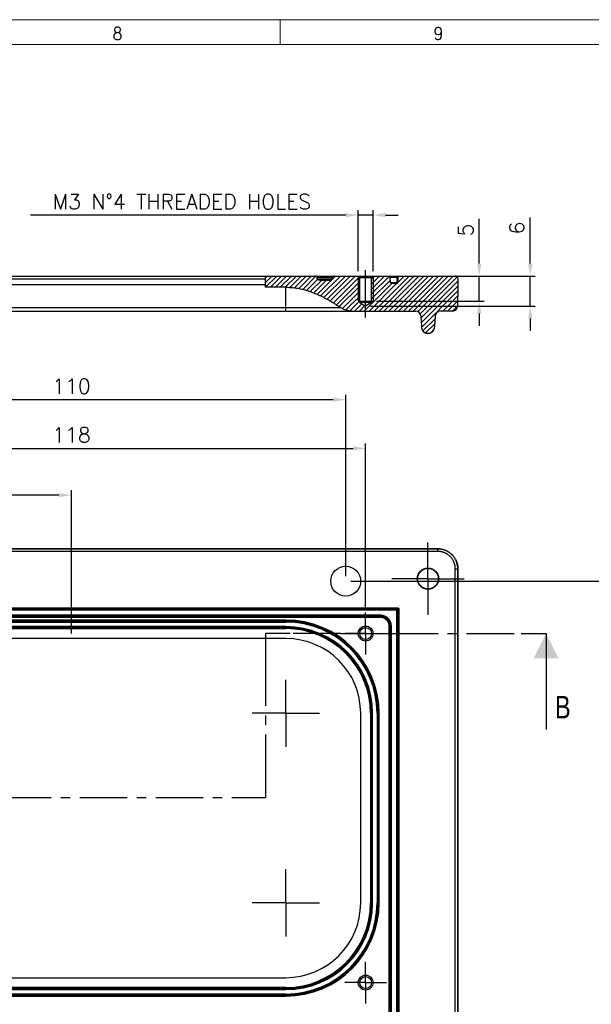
# Model space of a CAD drawing. Extents: x 0 to 840, y 0 to 594.
# Tile 36 of 84: x 510 to 624, y 392 to 589. Entities that reach past the tile are written whole.
import ezdxf
from ezdxf.enums import TextEntityAlignment as Align

# ---------------------------------------------------------------- set-up
doc = ezdxf.new("R2010")
doc.units = 0
doc.header["$LTSCALE"] = 25.4
doc.header["$MEASUREMENT"] = 0
doc.linetypes.add('CENTER', pattern=[0.6, 0.375, -0.075, 0.075, -0.075])
doc.layers.get('0').update_dxf_attribs({"linetype": 'CONTINUOUS'})
doc.layers.get('Defpoints').update_dxf_attribs({"linetype": 'CONTINUOUS'})
for name, color, linetype in [('010', 7, 'CONTINUOUS'), ('30', 1, 'CONTINUOUS'), ('DEFAULT_1', 7, 'CENTER'), ('P-AX', 7, 'CONTINUOUS'), ('P-CRV', 7, 'CONTINUOUS')]:
    doc.layers.add(name, color=color, linetype=linetype)
doc.styles.add('GAL', font='simplex', dxfattribs={"width": 0.9})
doc.styles.add('ROMANS', font='romans')
doc.dimstyles.new('QUOTE 0.01', dxfattribs={"dimscale": 0, "dimtxt": 3, "dimasz": 2.5, "dimexe": 1, "dimexo": 1, "dimgap": 1.2, "dimtad": 1, "dimdsep": 46, "dimtxsty": 'ROMANS', "dimcen": 3, "dimclrd": 1, "dimclre": 1, "dimclrt": 7, "dimadec": 1, "dimazin": 2, "dimtfac": 0.6, "dimtmove": 0, "dimatfit": 3, "dimfxl": 0, "dimtolj": 1, "dimarcsym": 0})

# ---------------------------------------------------------------- blocks, each defined once
blk = doc.blocks.new('*D5')
at = {"color": 1, "linetype": 'Continuous', "lineweight": -2}
for p, q in [((575.11, 549.81), (511.92, 549.81)), ((577.61, 538.58), (577.61, 550.81)), ((580.61, 549.81), (577.61, 549.81)), ((580.61, 538.58), (580.61, 550.81)), ((583.11, 549.81), (585.61, 549.81))]:
    blk.add_line(p, q, dxfattribs=at)
at = {"color": 1, "linetype": 'Continuous', "lineweight": 0}
for points in [[(575.11, 550.23), (575.11, 549.4), (577.61, 549.81)], [(583.11, 550.23), (583.11, 549.4), (580.61, 549.81)]]:
    blk.add_solid(points, dxfattribs=at)
at = {"layer": 'Defpoints', "color": 0, "linetype": 'Continuous', "lineweight": 0}
for p in [(580.61, 549.81), (577.61, 537.58), (580.61, 537.58)]:
    blk.add_point(p, dxfattribs=at)
at = {"color": 7, "linetype": 'Continuous', "insert": (542.27, 552.51), "char_height": 3, "attachment_point": 5, "style": 'ROMANS'}
blk.add_mtext('\\A1;M3 N°4 THREADED HOLES', dxfattribs=at)
blk = doc.blocks.new('*D8')
at = {"color": 1, "linetype": 'Continuous', "lineweight": -2}
for p, q in [((461.11, 471.11), (461.11, 504.04)), ((579.11, 471.11), (579.11, 504.04)), ((463.61, 503.04), (576.61, 503.04))]:
    blk.add_line(p, q, dxfattribs=at)
at = {"color": 1, "linetype": 'Continuous', "lineweight": 0}
for points in [[(463.61, 503.45), (463.61, 502.62), (461.11, 503.04)], [(576.61, 503.45), (576.61, 502.62), (579.11, 503.04)]]:
    blk.add_solid(points, dxfattribs=at)
at = {"layer": 'Defpoints', "color": 0, "linetype": 'Continuous', "lineweight": 0}
for p in [(579.11, 503.04), (461.11, 470.11), (579.11, 470.11)]:
    blk.add_point(p, dxfattribs=at)
at = {"color": 7, "linetype": 'Continuous', "lineweight": 0, "insert": (520.11, 505.74), "char_height": 3, "attachment_point": 5, "style": 'ROMANS'}
blk.add_mtext('\\A1;118', dxfattribs=at)
blk = doc.blocks.new('*D9')
at = {"color": 1, "linetype": 'Continuous', "lineweight": -2}
for p, q in [((461.11, 470.07), (461.11, 494.65)), ((517.61, 493.65), (463.61, 493.65)), ((520.11, 465.91), (520.11, 494.65))]:
    blk.add_line(p, q, dxfattribs=at)
at = {"color": 1, "linetype": 'Continuous', "lineweight": 0}
for points in [[(463.61, 494.07), (463.61, 493.23), (461.11, 493.65)], [(517.61, 494.07), (517.61, 493.23), (520.11, 493.65)]]:
    blk.add_solid(points, dxfattribs=at)
at = {"layer": 'Defpoints', "color": 0, "linetype": 'Continuous', "lineweight": 0}
for p in [(461.11, 493.65), (461.11, 469.07), (520.11, 464.91)]:
    blk.add_point(p, dxfattribs=at)
at = {"color": 7, "linetype": 'Continuous', "lineweight": 0, "insert": (490.61, 496.35), "char_height": 3, "attachment_point": 5, "style": 'ROMANS'}
blk.add_mtext('\\A1;59', dxfattribs=at)
blk = doc.blocks.new('*D26')
at = {"color": 1, "linetype": 'Continuous', "lineweight": -2}
for p, q in [((576.11, 476.41), (638.94, 476.41)), ((637.94, 385.41), (637.94, 473.91)), ((593.61, 382.91), (638.94, 382.91))]:
    blk.add_line(p, q, dxfattribs=at)
at = {"color": 1, "linetype": 'Continuous', "lineweight": 0}
for points in [[(637.52, 473.91), (638.36, 473.91), (637.94, 476.41)], [(637.52, 385.41), (638.36, 385.41), (637.94, 382.91)]]:
    blk.add_solid(points, dxfattribs=at)
at = {"layer": 'Defpoints', "color": 0, "linetype": 'Continuous', "lineweight": 0}
for p in [(575.11, 476.41), (637.94, 476.41), (592.61, 382.91)]:
    blk.add_point(p, dxfattribs=at)
at = {"color": 7, "linetype": 'Continuous', "lineweight": 0, "insert": (635.24, 429.66), "char_height": 3, "attachment_point": 5, "rotation": 90, "style": 'ROMANS'}
blk.add_mtext('\\A1;93.5', dxfattribs=at)
blk = doc.blocks.new('*D27')
at = {"color": 1, "linetype": 'Continuous', "lineweight": -2}
for p, q in [((465.11, 477.41), (465.11, 513.8)), ((575.11, 477.41), (575.11, 513.8)), ((572.61, 512.8), (467.61, 512.8))]:
    blk.add_line(p, q, dxfattribs=at)
at = {"color": 1, "linetype": 'Continuous', "lineweight": 0}
for points in [[(467.61, 513.21), (467.61, 512.38), (465.11, 512.8)], [(572.61, 513.21), (572.61, 512.38), (575.11, 512.8)]]:
    blk.add_solid(points, dxfattribs=at)
at = {"layer": 'Defpoints', "color": 0, "linetype": 'Continuous', "lineweight": 0}
for p in [(465.11, 512.8), (465.11, 476.41), (575.11, 476.41)]:
    blk.add_point(p, dxfattribs=at)
at = {"color": 7, "linetype": 'Continuous', "lineweight": 0, "insert": (520.11, 515.5), "char_height": 3, "attachment_point": 5, "style": 'ROMANS'}
blk.add_mtext('\\A1;110', dxfattribs=at)
blk = doc.blocks.new('*D30')
at = {"color": 1, "linetype": 'Continuous', "lineweight": -2}
for p, q in [((601.89, 540.08), (601.89, 549.04)), ((581.61, 537.58), (602.89, 537.58)), ((601.89, 532.58), (601.89, 537.58)), ((581.31, 532.58), (602.89, 532.58)), ((601.89, 530.08), (601.89, 527.58))]:
    blk.add_line(p, q, dxfattribs=at)
at = {"color": 1, "linetype": 'Continuous', "lineweight": 0}
for points in [[(601.47, 540.08), (602.3, 540.08), (601.89, 537.58)], [(601.47, 530.08), (602.3, 530.08), (601.89, 532.58)]]:
    blk.add_solid(points, dxfattribs=at)
at = {"layer": 'Defpoints', "color": 0, "linetype": 'Continuous', "lineweight": 0}
for p in [(580.61, 537.58), (580.31, 532.58), (601.89, 532.58)]:
    blk.add_point(p, dxfattribs=at)
at = {"color": 7, "linetype": 'Continuous', "insert": (599.19, 546.84), "char_height": 3, "attachment_point": 5, "rotation": 90, "style": 'ROMANS'}
blk.add_mtext('\\A1;5', dxfattribs=at)
blk = doc.blocks.new('*D31')
at = {"color": 1, "linetype": 'Continuous', "lineweight": -2}
for p, q in [((612.12, 540.08), (612.12, 549.35)), ((586.79, 537.58), (613.12, 537.58)), ((612.12, 531.58), (612.12, 537.58)), ((580.11, 531.58), (613.12, 531.58)), ((612.12, 529.08), (612.12, 526.58))]:
    blk.add_line(p, q, dxfattribs=at)
at = {"color": 1, "linetype": 'Continuous', "lineweight": 0}
for points in [[(611.7, 540.08), (612.53, 540.08), (612.12, 537.58)], [(611.7, 529.08), (612.53, 529.08), (612.12, 531.58)]]:
    blk.add_solid(points, dxfattribs=at)
at = {"layer": 'Defpoints', "color": 0, "linetype": 'Continuous', "lineweight": 0}
for p in [(585.79, 537.58), (579.11, 531.58), (612.12, 531.58)]:
    blk.add_point(p, dxfattribs=at)
at = {"color": 7, "linetype": 'Continuous', "insert": (609.42, 547.23), "char_height": 3, "attachment_point": 5, "rotation": 90, "style": 'ROMANS'}
blk.add_mtext('\\A1;6', dxfattribs=at)
blk = doc.blocks.new('powersoft_a1')
at = {"layer": '010', "lineweight": 0}
blk.add_line((25, 584), (830, 584), dxfattribs=at)
at = {"layer": '30', "lineweight": 0}
for p, q in [((20, 589), (835, 589)), ((562, 588.97), (562, 583.97))]:
    blk.add_line(p, q, dxfattribs=at)
at = {"layer": '010', "lineweight": 0, "style": 'GAL', "width": 0.9}
for s, p in [('8', (529.36, 586.23)), ('9', (593.7, 586.23))]:
    blk.add_text(s, height=2.5, dxfattribs=at).set_placement(p, align=Align.MIDDLE)

msp = doc.modelspace()

# ---------------------------------------------------------------- linework, layer by layer
at = {"color": 7, "linetype": 'Continuous'}
for p, q in [((460.12, 537.581), (597.08, 537.581)), ((558.999, 535.348), (558.999, 537.581)), ((577.609, 537.581), (577.909, 537.281)), ((577.909, 532.274), (577.909, 537.281)), ((577.909, 537.281), (580.309, 537.281)), ((580.609, 537.581), (580.309, 537.281)), ((580.309, 532.274), (580.309, 537.281)), ((584.068, 536.278), (584.048, 537.385)), ((585.594, 537.385), (585.575, 536.278)), ((597.58, 537.09), (597.609, 535.381)), ((563.109, 535.348), (558.999, 535.348)), ((569.939, 536.781), (571.999, 536.781)), ((585.375, 536.081), (584.268, 536.081)), ((597.609, 535.381), (597.543, 531.564)), ((577.609, 532.581), (580.609, 532.581)), ((577.909, 532.274), (579.109, 531.581)), ((580.309, 532.274), (577.909, 532.274)), ((580.309, 532.274), (579.109, 531.581)), ((451.055, 530.581), (589.164, 530.581)), ((590.162, 529.633), (590.279, 527.415)), ((593.057, 529.633), (592.94, 527.415)), ((596.543, 530.581), (594.055, 530.581)), ((591.537, 526.11), (591.682, 526.11)), ((446.609, 482.905), (593.61, 482.905)), ((597.609, 478.906), (597.609, 116.905)), ((563.109, 464.914), (477.109, 464.914)), ((615.296, 465.905), (615.296, 446.653)), ((578.118, 411.905), (578.118, 449.905)), ((477.109, 396.897), (563.109, 396.897))]:
    msp.add_line(p, q, dxfattribs=at)
at = {"color": 2, "linetype": 'Continuous'}
for p, q in [((558.999, 536.279), (560.302, 537.581)), ((558.999, 537.261), (559.319, 537.581)), ((559.051, 535.348), (561.284, 537.581)), ((560.033, 535.348), (562.266, 537.581)), ((561.016, 535.348), (563.249, 537.581)), ((561.998, 535.348), (564.231, 537.581)), ((562.981, 535.348), (565.214, 537.581)), ((563.937, 535.322), (566.196, 537.581)), ((564.835, 535.237), (567.178, 537.581)), ((565.683, 535.103), (568.161, 537.581)), ((566.489, 534.927), (569.116, 537.554)), ((569.413, 533.921), (573.073, 537.581)), ((570.087, 533.613), (574.055, 537.581)), ((570.745, 533.288), (575.038, 537.581)), ((571.386, 532.948), (576.02, 537.581)), ((572.015, 532.593), (577.002, 537.581)), ((572.631, 532.227), (577.797, 537.393)), ((577.609, 537.581), (577.609, 532.581)), ((580.309, 534.994), (582.897, 537.581)), ((580.309, 535.976), (581.914, 537.581)), ((580.309, 536.959), (580.932, 537.581)), ((580.309, 534.011), (583.877, 537.579)), ((580.609, 537.581), (580.609, 532.581)), ((580.809, 530.581), (587.809, 537.581)), ((581.791, 530.581), (588.791, 537.581)), ((582.774, 530.581), (589.774, 537.581)), ((583.756, 530.581), (590.756, 537.581)), ((584.738, 530.581), (591.738, 537.581)), ((585.575, 536.33), (586.826, 537.581)), ((585.593, 537.33), (585.844, 537.581)), ((585.721, 530.581), (592.721, 537.581)), ((586.703, 530.581), (593.703, 537.581)), ((587.686, 530.581), (594.686, 537.581)), ((588.668, 530.581), (595.668, 537.581)), ((589.566, 530.497), (596.65, 537.581)), ((590.065, 530.014), (597.459, 537.407)), ((567.261, 534.717), (569.451, 536.907)), ((568.003, 534.476), (570.308, 536.781)), ((568.719, 534.21), (571.29, 536.781)), ((573.236, 531.85), (577.909, 536.523)), ((573.831, 531.463), (577.909, 535.541)), ((578.844, 530.581), (584.344, 536.081)), ((579.826, 530.581), (585.326, 536.081)), ((580.309, 533.029), (584.059, 536.778)), ((590.188, 529.153), (597.589, 536.555)), ((590.236, 528.22), (597.606, 535.589)), ((574.437, 531.086), (577.909, 534.559)), ((575.137, 530.803), (577.909, 533.576)), ((590.29, 527.291), (597.596, 534.597)), ((594.562, 530.581), (597.578, 533.597)), ((575.942, 530.626), (577.909, 532.594)), ((576.879, 530.581), (578.329, 532.031)), ((577.862, 530.581), (578.952, 531.672)), ((595.545, 530.581), (597.561, 532.597)), ((596.527, 530.581), (597.543, 531.597)), ((590.574, 526.593), (593.026, 529.044)), ((591.142, 526.178), (592.971, 528.008)), ((592.155, 526.209), (592.807, 526.861))]:
    msp.add_line(p, q, dxfattribs=at)
at = {"color": 9, "linetype": 'Continuous'}
for p, q in [((569.393, 537.385), (572.418, 537.385)), ((584.048, 537.385), (585.394, 537.385)), ((585.394, 537.385), (585.375, 536.278)), ((585.394, 537.581), (585.394, 537.385)), ((461.593, 535.924), (558.999, 535.924)), ((462.053, 537.035), (558.999, 537.035)), ((563.109, 530.581), (563.109, 535.348)), ((572.403, 536.978), (569.412, 536.978)), ((584.068, 536.278), (585.375, 536.278)), ((585.375, 536.081), (585.375, 536.278)), ((457.709, 531.295), (574.081, 531.295)), ((593.58, 482.875), (446.639, 482.875)), ((593.58, 482.376), (446.639, 482.376)), ((593.61, 482.905), (593.58, 482.875)), ((593.58, 482.376), (593.58, 482.875)), ((597.08, 116.935), (597.08, 478.876)), ((597.08, 478.876), (597.58, 478.876)), ((597.609, 478.906), (597.58, 478.876)), ((597.58, 116.935), (597.58, 478.876)), ((454.644, 470.67), (585.575, 470.67)), ((454.825, 471.09), (585.394, 471.09)), ((454.825, 470.89), (585.394, 470.89)), ((454.844, 470.87), (585.375, 470.87)), ((585.394, 470.89), (585.375, 470.87)), ((585.375, 124.94), (585.375, 470.87)), ((585.394, 471.09), (585.394, 470.89)), ((585.594, 470.69), (585.575, 470.67)), ((585.575, 470.67), (585.575, 125.14)), ((585.594, 470.69), (585.594, 125.121)), ((585.794, 470.69), (585.594, 470.69)), ((585.794, 470.69), (585.794, 125.121)), ((582.068, 469.563), (458.151, 469.563)), ((582.068, 469.363), (458.151, 469.363)), ((582.049, 469.344), (458.17, 469.344)), ((582.049, 469.144), (458.17, 469.144)), ((563.109, 468.616), (477.109, 468.616)), ((563.109, 468.416), (477.109, 468.416)), ((477.109, 468.409), (563.109, 468.409)), ((477.109, 468.209), (563.109, 468.209)), ((563.109, 468.209), (563.109, 468.616)), ((582.068, 469.363), (582.049, 469.344)), ((582.049, 469.144), (582.049, 469.344)), ((582.068, 469.563), (582.068, 469.363)), ((563.109, 467.302), (477.109, 467.302)), ((563.109, 467.102), (477.109, 467.102)), ((477.109, 467.095), (563.109, 467.095)), ((477.109, 466.895), (563.109, 466.895)), ((563.109, 466.895), (563.109, 467.302)), ((583.848, 173.905), (583.848, 467.344)), ((583.848, 467.344), (584.048, 467.344)), ((584.068, 467.364), (584.048, 467.344)), ((584.048, 174.105), (584.048, 467.344)), ((584.068, 174.105), (584.068, 467.364)), ((584.268, 467.364), (584.068, 467.364)), ((584.268, 174.105), (584.268, 467.364)), ((580.099, 449.905), (580.099, 411.905)), ((580.099, 449.905), (580.506, 449.905)), ((580.299, 449.905), (580.299, 411.905)), ((580.306, 411.905), (580.306, 449.905)), ((580.506, 411.905), (580.506, 449.905)), ((581.413, 449.905), (581.413, 411.905)), ((581.413, 449.905), (581.82, 449.905)), ((581.613, 449.905), (581.613, 411.905)), ((581.62, 411.905), (581.62, 449.905)), ((581.82, 411.905), (581.82, 449.905)), ((580.099, 411.905), (580.506, 411.905)), ((581.413, 411.905), (581.82, 411.905)), ((563.109, 394.916), (477.109, 394.916)), ((563.109, 394.509), (563.109, 394.916)), ((563.109, 394.716), (477.109, 394.716)), ((477.109, 394.709), (563.109, 394.709)), ((477.109, 394.509), (563.109, 394.509)), ((563.109, 393.602), (477.109, 393.602)), ((563.109, 393.402), (477.109, 393.402)), ((477.109, 393.395), (563.109, 393.395)), ((477.109, 393.195), (563.109, 393.195)), ((563.109, 393.195), (563.109, 393.602))]:
    msp.add_line(p, q, dxfattribs=at)
at = {"color": 7, "linetype": 'CENTER'}
for p, q in [((563.999, 465.905), (558.999, 465.905)), ((558.999, 465.905), (558.999, 460.905)), ((574.109, 465.905), (584.109, 465.905)), ((610.296, 465.905), (615.296, 465.905)), ((558.999, 438.025), (558.999, 433.025)), ((553.999, 433.025), (558.999, 433.025))]:
    msp.add_line(p, q, dxfattribs=at)
at = {"color": 9, "linetype": 'CENTER'}
for p, q in [((574.109, 465.905), (563.999, 465.905)), ((584.109, 465.905), (610.296, 465.905)), ((558.999, 460.905), (558.999, 438.025)), ((430.353, 433.025), (553.999, 433.025))]:
    msp.add_line(p, q, dxfattribs=at)
at = {"color": 7, "linetype": 'Continuous'}
for centre, radius in [((591.609, 476.905), 2.15), ((591.609, 476.905), 2.054), ((579.109, 465.905), 1.5), ((579.109, 465.905), 1.2), ((579.109, 395.905), 1.5), ((579.109, 395.905), 1.2)]:
    msp.add_circle(centre, radius, dxfattribs=at)
for centre, radius, start, end in [((583.848, 537.381), 0.2, 1, 90), ((585.794, 537.381), 0.2, 90, 179), ((597.08, 537.081), 0.5, 1, 90), ((584.268, 536.281), 0.2, 181, 270.00002), ((585.375, 536.281), 0.2, 270, 359), ((596.543, 531.581), 1, 270, 359), ((589.164, 529.581), 1, 3, 90), ((594.055, 529.581), 1, 90, 177), ((563.109, 449.905), 15.009, 0, 90), ((563.109, 411.905), 15.009, 270, 0)]:
    msp.add_arc(centre, radius, start, end, dxfattribs=at)
at = {"color": 9, "linetype": 'Continuous'}
for centre, radius, start, end in [((563.109, 449.905), 18.711, 0, 90), ((563.109, 449.905), 18.511, 0, 90), ((563.109, 449.905), 18.503, 0, 90), ((563.109, 449.905), 18.303, 0, 90), ((563.109, 449.905), 17.397, 0, 90), ((563.109, 449.905), 17.197, 0, 90), ((563.109, 449.905), 17.189, 0, 90), ((563.109, 449.905), 16.989, 0, 90), ((563.109, 411.905), 18.303, 270, 0), ((563.109, 411.905), 18.503, 270, 0), ((563.109, 411.905), 18.511, 270, 0), ((563.109, 411.905), 18.711, 270, 0), ((563.109, 411.905), 16.989, 270, 0), ((563.109, 411.905), 17.189, 270, 0), ((563.109, 411.905), 17.197, 270, 0), ((563.109, 411.905), 17.397, 270, 0)]:
    msp.add_arc(centre, radius, start, end, dxfattribs=at)
at = {"color": 7, "linetype": 'Continuous'}
for points, start_tangent, end_tangent in [([(569.393, 537.385), (569.391, 537.397), (569.387, 537.409), (569.381, 537.422), (569.373, 537.434), (569.362, 537.447), (569.348, 537.46), (569.332, 537.473), (569.312, 537.486), (569.288, 537.498), (569.261, 537.511), (569.231, 537.522), (569.198, 537.533), (569.161, 537.544), (569.119, 537.553), (569.073, 537.562), (569.021, 537.569), (568.962, 537.575), (568.896, 537.58), (568.823, 537.581)], (-0.0476994, 0.9988617), (-1, 0)), ([(569.412, 536.978), (569.406, 537.113), (569.399, 537.249), (569.393, 537.385)], (-0.0475725, 0.9988678), (-0.0476994, 0.9988617)), ([(572.418, 537.385), (572.413, 537.249), (572.408, 537.113), (572.403, 536.978)], (-0.0346913, -0.9993981), (-0.0347306, -0.9993967)), ([(572.809, 537.581), (572.754, 537.579), (572.704, 537.574), (572.658, 537.565), (572.617, 537.555), (572.581, 537.543), (572.548, 537.53), (572.52, 537.515), (572.496, 537.501), (572.476, 537.485), (572.459, 537.47), (572.446, 537.455), (572.435, 537.44), (572.428, 537.426), (572.422, 537.412), (572.419, 537.398), (572.418, 537.385)], (-1, 0), (-0.0346913, -0.9993981)), ([(577.609, 537.581, -168), (577.617, 537.581, -168.073), (577.624, 537.581, -168.146), (577.627, 537.581, -168.182), (577.631, 537.581, -168.219), (577.633, 537.581, -168.237), (577.634, 537.581, -168.255), (577.636, 537.581, -168.273), (577.637, 537.581, -168.282), (577.638, 537.581, -168.291), (577.641, 537.581, -168.3), (577.643, 537.581, -168.309), (577.649, 537.581, -168.326), (577.654, 537.581, -168.344), (577.659, 537.581, -168.361), (577.67, 537.581, -168.396), (577.68, 537.581, -168.431), (577.691, 537.581, -168.467), (577.702, 537.581, -168.502), (577.707, 537.581, -168.519), (577.712, 537.581, -168.537), (577.717, 537.581, -168.554), (577.72, 537.581, -168.563), (577.723, 537.581, -168.572), (577.727, 537.581, -168.58), (577.731, 537.581, -168.588), (577.74, 537.581, -168.604), (577.748, 537.581, -168.62), (577.757, 537.581, -168.636), (577.774, 537.581, -168.669), (577.791, 537.581, -168.701), (577.809, 537.581, -168.733), (577.826, 537.581, -168.765), (577.834, 537.581, -168.782), (577.843, 537.581, -168.798), (577.852, 537.581, -168.814), (577.856, 537.581, -168.822), (577.858, 537.581, -168.826), (577.86, 537.581, -168.83), (577.863, 537.581, -168.834), (577.866, 537.581, -168.837), (577.872, 537.581, -168.844), (577.884, 537.581, -168.859), (577.895, 537.581, -168.873), (577.907, 537.581, -168.888), (577.931, 537.581, -168.917), (577.954, 537.581, -168.945), (577.978, 537.581, -168.974), (578.002, 537.581, -169.003), (578.013, 537.581, -169.017), (578.025, 537.581, -169.032), (578.037, 537.581, -169.046), (578.043, 537.581, -169.053), (578.046, 537.581, -169.057), (578.049, 537.581, -169.061), (578.052, 537.581, -169.064), (578.056, 537.581, -169.066), (578.063, 537.581, -169.072), (578.077, 537.581, -169.084), (578.091, 537.581, -169.096), (578.105, 537.581, -169.107), (578.134, 537.581, -169.13), (578.162, 537.581, -169.154), (578.19, 537.581, -169.177), (578.218, 537.581, -169.2), (578.233, 537.581, -169.212), (578.247, 537.581, -169.223), (578.261, 537.581, -169.235), (578.268, 537.581, -169.241), (578.275, 537.581, -169.246), (578.283, 537.581, -169.251), (578.291, 537.581, -169.255), (578.307, 537.581, -169.264), (578.323, 537.581, -169.272), (578.34, 537.581, -169.281), (578.372, 537.581, -169.298), (578.404, 537.581, -169.316), (578.436, 537.581, -169.333), (578.469, 537.581, -169.35), (578.485, 537.581, -169.359), (578.501, 537.581, -169.368), (578.517, 537.581, -169.376), (578.525, 537.581, -169.38), (578.533, 537.581, -169.385), (578.542, 537.581, -169.387), (578.551, 537.581, -169.39), (578.568, 537.581, -169.396), (578.586, 537.581, -169.401), (578.603, 537.581, -169.406), (578.638, 537.581, -169.417), (578.673, 537.581, -169.428), (578.708, 537.581, -169.438), (578.743, 537.581, -169.449), (578.76, 537.581, -169.454), (578.778, 537.581, -169.46), (578.795, 537.581, -169.465), (578.804, 537.581, -169.468), (578.809, 537.581, -169.469), (578.813, 537.581, -169.47), (578.818, 537.581, -169.471), (578.822, 537.581, -169.471), (578.832, 537.581, -169.472), (578.85, 537.581, -169.474), (578.869, 537.581, -169.476), (578.887, 537.581, -169.478), (578.924, 537.581, -169.482), (578.961, 537.581, -169.485), (578.998, 537.581, -169.489), (579.035, 537.581, -169.493), (579.054, 537.581, -169.494), (579.072, 537.581, -169.496), (579.091, 537.581, -169.498), (579.1, 537.581, -169.499), (579.105, 537.581, -169.5), (579.109, 537.581, -169.5), (579.114, 537.581, -169.5), (579.119, 537.581, -169.499), (579.128, 537.581, -169.498), (579.146, 537.581, -169.496), (579.164, 537.581, -169.495), (579.182, 537.581, -169.493), (579.219, 537.581, -169.489), (579.255, 537.581, -169.486), (579.292, 537.581, -169.482), (579.328, 537.581, -169.479), (579.346, 537.581, -169.477), (579.364, 537.581, -169.475), (579.383, 537.581, -169.473), (579.392, 537.581, -169.472), (579.401, 537.581, -169.471), (579.41, 537.581, -169.469), (579.418, 537.581, -169.466), (579.436, 537.581, -169.461), (579.453, 537.581, -169.456), (579.471, 537.581, -169.45), (579.506, 537.581, -169.44), (579.541, 537.581, -169.429), (579.576, 537.581, -169.419), (579.611, 537.581, -169.408), (579.629, 537.581, -169.403), (579.646, 537.581, -169.397), (579.664, 537.581, -169.392), (579.672, 537.581, -169.389), (579.681, 537.581, -169.387), (579.689, 537.581, -169.383), (579.697, 537.581, -169.378), (579.713, 537.581, -169.37), (579.73, 537.581, -169.361), (579.746, 537.581, -169.352), (579.778, 537.581, -169.335), (579.81, 537.581, -169.318), (579.843, 537.581, -169.301), (579.875, 537.581, -169.284), (579.891, 537.581, -169.275), (579.907, 537.581, -169.267), (579.923, 537.581, -169.258), (579.931, 537.581, -169.254), (579.936, 537.581, -169.252), (579.94, 537.581, -169.249), (579.943, 537.581, -169.246), (579.947, 537.581, -169.243), (579.954, 537.581, -169.238), (579.968, 537.581, -169.226), (579.983, 537.581, -169.214), (579.997, 537.581, -169.202), (580.026, 537.581, -169.179), (580.055, 537.581, -169.155), (580.084, 537.581, -169.131), (580.112, 537.581, -169.108), (580.127, 537.581, -169.096), (580.141, 537.581, -169.084), (580.156, 537.581, -169.072), (580.163, 537.581, -169.067), (580.167, 537.581, -169.064), (580.17, 537.581, -169.061), (580.173, 537.581, -169.057), (580.176, 537.581, -169.054), (580.182, 537.581, -169.047), (580.193, 537.581, -169.032), (580.205, 537.581, -169.018), (580.217, 537.581, -169.004), (580.24, 537.581, -168.976), (580.263, 537.581, -168.948), (580.286, 537.581, -168.919), (580.309, 537.581, -168.891), (580.321, 537.581, -168.877), (580.333, 537.581, -168.863), (580.344, 537.581, -168.849), (580.35, 537.581, -168.842), (580.356, 537.581, -168.834), (580.36, 537.581, -168.826), (580.365, 537.581, -168.818), (580.373, 537.581, -168.802), (580.382, 537.581, -168.786), (580.391, 537.581, -168.77), (580.408, 537.581, -168.738), (580.425, 537.581, -168.705), (580.442, 537.581, -168.673), (580.46, 537.581, -168.641), (580.468, 537.581, -168.625), (580.477, 537.581, -168.609), (580.486, 537.581, -168.593), (580.49, 537.581, -168.585), (580.494, 537.581, -168.576), (580.497, 537.581, -168.568), (580.5, 537.581, -168.559), (580.505, 537.581, -168.541), (580.51, 537.581, -168.524), (580.516, 537.581, -168.506), (580.526, 537.581, -168.471), (580.537, 537.581, -168.436), (580.548, 537.581, -168.401), (580.558, 537.581, -168.366), (580.564, 537.581, -168.349), (580.569, 537.581, -168.331), (580.575, 537.581, -168.314), (580.577, 537.581, -168.305), (580.579, 537.581, -168.301), (580.58, 537.581, -168.296), (580.58, 537.581, -168.292), (580.581, 537.581, -168.287), (580.582, 537.581, -168.278), (580.584, 537.581, -168.259), (580.585, 537.581, -168.241), (580.587, 537.581, -168.222), (580.591, 537.581, -168.185), (580.595, 537.581, -168.148), (580.602, 537.581, -168.074), (580.609, 537.581, -168)], (0.0975829, 0, -0.9952274), (0.0993197, 0, 0.9950556)), ([(563.109, 535.348), (563.584, 535.34), (564.059, 535.315), (564.535, 535.273), (565.012, 535.214), (565.491, 535.138), (565.972, 535.045), (566.456, 534.935), (566.944, 534.808), (567.436, 534.663), (567.933, 534.501), (568.436, 534.319), (568.946, 534.119), (569.464, 533.899), (569.991, 533.659), (570.529, 533.398), (571.079, 533.113), (571.644, 532.805), (572.224, 532.471), (572.822, 532.11), (573.44, 531.719), (574.081, 531.295)], (1, 0), (0.8292384, -0.5588951)), ([(569.939, 536.781), (569.872, 536.783), (569.812, 536.787), (569.758, 536.794), (569.709, 536.802), (569.666, 536.811), (569.628, 536.821), (569.593, 536.831), (569.562, 536.843), (569.534, 536.855), (569.509, 536.867), (569.487, 536.879), (569.469, 536.892), (569.453, 536.904), (569.441, 536.917), (569.43, 536.929), (569.423, 536.942), (569.417, 536.954), (569.414, 536.966), (569.412, 536.978)], (-1, 0), (-0.0475725, 0.9988678)), ([(572.403, 536.978), (572.402, 536.964), (572.399, 536.95), (572.393, 536.936), (572.385, 536.921), (572.375, 536.906), (572.361, 536.891), (572.344, 536.876), (572.323, 536.861), (572.298, 536.846), (572.27, 536.832), (572.237, 536.819), (572.2, 536.807), (572.158, 536.797), (572.11, 536.789), (572.058, 536.783), (571.999, 536.781)], (-0.0347306, -0.9993967), (-1, 0)), ([(574.081, 531.295), (574.241, 531.194), (574.421, 531.094), (574.62, 530.998), (574.836, 530.908), (575.067, 530.825), (575.31, 530.753), (575.564, 530.692), (575.824, 530.644), (576.086, 530.609), (576.348, 530.588), (576.607, 530.581)], (0.8292384, -0.5588951), (1, 0)), ([(590.279, 527.415), (590.288, 527.305), (590.305, 527.197), (590.329, 527.093), (590.359, 526.993), (590.396, 526.898), (590.438, 526.807), (590.486, 526.72), (590.539, 526.639), (590.597, 526.564), (590.659, 526.493), (590.726, 526.428), (590.797, 526.368), (590.87, 526.315), (590.947, 526.267), (591.026, 526.226), (591.108, 526.191), (591.192, 526.162), (591.277, 526.139), (591.363, 526.123), (591.45, 526.113), (591.537, 526.11)], (0.052336, -0.9986295), (1, 0)), ([(591.682, 526.11), (591.769, 526.113), (591.856, 526.123), (591.942, 526.139), (592.027, 526.162), (592.111, 526.191), (592.193, 526.226), (592.272, 526.267), (592.349, 526.315), (592.422, 526.368), (592.493, 526.428), (592.56, 526.493), (592.622, 526.564), (592.68, 526.639), (592.733, 526.72), (592.781, 526.807), (592.823, 526.898), (592.86, 526.993), (592.89, 527.093), (592.914, 527.197), (592.931, 527.305), (592.94, 527.415)], (1, 0), (0.052336, 0.9986295)), ([(593.61, 482.905), (593.843, 482.899), (594.074, 482.878), (594.305, 482.845), (594.533, 482.797), (594.757, 482.737), (594.978, 482.664), (595.194, 482.578), (595.405, 482.48), (595.61, 482.369), (595.808, 482.247), (595.998, 482.114), (596.181, 481.97), (596.355, 481.815), (596.519, 481.651), (596.674, 481.477), (596.818, 481.294), (596.952, 481.104), (597.074, 480.906), (597.184, 480.701), (597.282, 480.49), (597.368, 480.274), (597.441, 480.053), (597.502, 479.828), (597.549, 479.601), (597.582, 479.37), (597.603, 479.138), (597.609, 478.906)], (1, 0), (0, -1))]:
    msp.add_spline(points, degree=3, dxfattribs=dict(at, start_tangent=start_tangent, end_tangent=end_tangent))
at = {"color": 9, "linetype": 'Continuous'}
for points, start_tangent, end_tangent in [([(585.394, 537.385), (585.413, 537.385), (585.433, 537.385), (585.452, 537.385), (585.47, 537.386), (585.488, 537.386), (585.505, 537.386), (585.521, 537.386), (585.535, 537.386), (585.548, 537.386), (585.56, 537.386), (585.57, 537.386), (585.579, 537.386), (585.585, 537.385), (585.59, 537.385), (585.594, 537.385)], (0.9998481, 0.0174272), (-0.017399, -0.9998486)), ([(585.375, 536.278), (585.397, 536.277), (585.419, 536.277), (585.441, 536.277), (585.461, 536.276), (585.481, 536.276), (585.499, 536.276), (585.516, 536.276), (585.531, 536.276), (585.544, 536.276), (585.555, 536.276), (585.563, 536.277), (585.569, 536.277), (585.573, 536.277), (585.575, 536.278)], (0.9998478, -0.0174471), (0.0174524, 0.9998477)), ([(597.58, 478.876), (597.573, 479.1), (597.554, 479.324), (597.523, 479.546), (597.479, 479.766), (597.423, 479.983), (597.355, 480.197), (597.275, 480.407), (597.184, 480.611), (597.081, 480.811), (596.967, 481.004), (596.842, 481.19), (596.707, 481.37), (596.562, 481.541), (596.408, 481.704), (596.245, 481.858), (596.074, 482.003), (595.895, 482.138), (595.708, 482.262), (595.515, 482.376), (595.316, 482.479), (595.111, 482.571), (594.901, 482.651), (594.688, 482.719), (594.47, 482.775), (594.25, 482.819), (594.028, 482.85), (593.805, 482.869), (593.58, 482.875)], (-0.0000387, 1), (-1, 0.0000387)), ([(597.08, 478.876), (597.074, 479.072), (597.058, 479.268), (597.03, 479.462), (596.992, 479.655), (596.943, 479.845), (596.883, 480.032), (596.813, 480.215), (596.733, 480.395), (596.643, 480.569), (596.543, 480.738), (596.434, 480.901), (596.316, 481.058), (596.19, 481.208), (596.055, 481.351), (595.912, 481.485), (595.762, 481.612), (595.605, 481.73), (595.442, 481.839), (595.273, 481.939), (595.099, 482.029), (594.92, 482.109), (594.736, 482.179), (594.549, 482.239), (594.359, 482.288), (594.167, 482.326), (593.972, 482.354), (593.776, 482.37), (593.58, 482.376)], (-0.0000025, 1), (-1, 0.0000028)), ([(585.375, 470.87), (585.397, 470.869), (585.419, 470.865), (585.441, 470.859), (585.461, 470.851), (585.481, 470.84), (585.499, 470.827), (585.516, 470.812), (585.531, 470.795), (585.544, 470.777), (585.555, 470.757), (585.563, 470.736), (585.569, 470.715), (585.573, 470.693), (585.575, 470.67)], (1, -0.0003046), (0.0003046, -1)), ([(585.394, 471.09), (585.433, 471.088), (585.472, 471.082), (585.51, 471.072), (585.547, 471.059), (585.582, 471.042), (585.616, 471.022), (585.648, 470.999), (585.677, 470.973), (585.703, 470.943), (585.726, 470.912), (585.747, 470.878), (585.763, 470.843), (585.777, 470.806), (585.786, 470.768), (585.792, 470.729), (585.794, 470.69)], (1, 0.000011), (0.0000028, -1)), ([(585.394, 470.89), (585.413, 470.889), (585.433, 470.886), (585.452, 470.881), (585.47, 470.874), (585.488, 470.866), (585.505, 470.856), (585.521, 470.844), (585.535, 470.831), (585.548, 470.817), (585.56, 470.801), (585.57, 470.784), (585.579, 470.766), (585.585, 470.748), (585.59, 470.729), (585.593, 470.709), (585.594, 470.69)], (1, 0.0003077), (-0.0003035, -1)), ([(584.048, 467.344), (584.044, 467.475), (584.031, 467.605), (584.01, 467.735), (583.98, 467.862), (583.942, 467.987), (583.896, 468.11), (583.842, 468.229), (583.78, 468.344), (583.711, 468.455), (583.635, 468.562), (583.552, 468.663), (583.463, 468.758), (583.367, 468.848), (583.266, 468.931), (583.16, 469.007), (583.049, 469.076), (582.933, 469.138), (582.814, 469.192), (582.691, 469.238), (582.566, 469.276), (582.439, 469.306), (582.31, 469.327), (582.179, 469.34), (582.049, 469.344)], (-0.0000316, 1), (-1, 0.0000329)), ([(583.848, 467.344), (583.845, 467.462), (583.833, 467.579), (583.814, 467.696), (583.787, 467.81), (583.753, 467.923), (583.711, 468.033), (583.663, 468.141), (583.607, 468.244), (583.545, 468.344), (583.476, 468.44), (583.402, 468.531), (583.321, 468.617), (583.235, 468.698), (583.144, 468.772), (583.049, 468.841), (582.949, 468.903), (582.845, 468.959), (582.737, 469.007), (582.627, 469.049), (582.514, 469.083), (582.4, 469.11), (582.284, 469.129), (582.166, 469.14), (582.049, 469.144)], (-0.0000048, 1), (-1, 0.000005)), ([(584.268, 467.364), (584.263, 467.507), (584.249, 467.65), (584.225, 467.792), (584.193, 467.933), (584.151, 468.071), (584.1, 468.205), (584.041, 468.337), (583.973, 468.464), (583.897, 468.586), (583.813, 468.703), (583.722, 468.814), (583.623, 468.919), (583.518, 469.018), (583.407, 469.109), (583.29, 469.193), (583.168, 469.269), (583.041, 469.337), (582.91, 469.396), (582.775, 469.447), (582.637, 469.489), (582.497, 469.521), (582.354, 469.545), (582.211, 469.559), (582.068, 469.563)], (-0.0000047, 1), (-1, 0.0000049)), ([(584.068, 467.364), (584.063, 467.494), (584.051, 467.624), (584.029, 467.754), (584, 467.881), (583.962, 468.006), (583.916, 468.129), (583.862, 468.248), (583.8, 468.364), (583.731, 468.475), (583.655, 468.581), (583.571, 468.682), (583.482, 468.778), (583.386, 468.867), (583.285, 468.95), (583.179, 469.027), (583.068, 469.096), (582.952, 469.157), (582.833, 469.211), (582.711, 469.257), (582.585, 469.295), (582.458, 469.325), (582.328, 469.346), (582.198, 469.359), (582.068, 469.363)], (0.0000293, 1), (-1, -0.0000292))]:
    msp.add_spline(points, degree=3, dxfattribs=dict(at, start_tangent=start_tangent, end_tangent=end_tangent))
at = {"color": 7, "linetype": 'Continuous'}
msp.add_solid([(617.796, 460.905), (615.296, 465.905), (612.796, 460.905)], dxfattribs=at)
at = {"layer": 'DEFAULT_1', "color": 2, "linetype": 'CENTER'}
for p, q in [((591.609, 476.905), (591.609, 484.155)), ((591.609, 476.905), (584.359, 476.905)), ((591.609, 476.905), (598.859, 476.905)), ((591.609, 476.905), (591.609, 469.655)), ((579.109, 465.905), (579.109, 470.105)), ((579.109, 465.905), (579.109, 461.705)), ((563.109, 449.905), (563.109, 456.655)), ((563.109, 449.905), (556.359, 449.905)), ((563.109, 449.905), (569.859, 449.905)), ((563.109, 449.905), (563.109, 443.155)), ((563.109, 411.905), (563.109, 418.655)), ((563.109, 411.905), (556.359, 411.905)), ((563.109, 411.905), (563.109, 405.155)), ((563.109, 411.905), (569.859, 411.905)), ((579.109, 395.905), (579.109, 400.105)), ((579.109, 395.905), (574.909, 395.905)), ((579.109, 395.905), (583.309, 395.905)), ((579.109, 395.905), (579.109, 391.705))]:
    msp.add_line(p, q, dxfattribs=at)
at = {"layer": 'P-AX', "color": 2, "linetype": 'CENTER'}
for p, q in [((579.109, 529.274), (579.109, 540.281)), ((591.609, 482.055), (591.609, 484.155)), ((591.609, 476.905), (591.609, 482.055)), ((586.459, 476.905), (584.359, 476.905)), ((591.609, 476.905), (586.459, 476.905)), ((591.609, 476.905), (596.759, 476.905)), ((591.609, 476.905), (591.609, 471.755)), ((596.759, 476.905), (598.859, 476.905)), ((579.109, 465.905), (579.109, 470.105)), ((591.609, 471.755), (591.609, 469.655)), ((579.109, 465.905), (574.909, 465.905)), ((579.109, 465.905), (583.309, 465.905)), ((579.109, 465.905), (579.109, 461.705)), ((579.109, 395.905), (579.109, 400.105)), ((579.109, 395.905), (574.909, 395.905)), ((579.109, 395.905), (583.309, 395.905)), ((579.109, 395.905), (579.109, 391.705))]:
    msp.add_line(p, q, dxfattribs=at)
at = {"layer": 'P-CRV', "color": 40, "linetype": 'Continuous'}
msp.add_circle((575.109, 476.405), 3, dxfattribs=at)

# ---------------------------------------------------------------- block references
at = {"linetype": 'Continuous', "lineweight": 0}
msp.add_blockref('powersoft_a1', (0, 0), dxfattribs=at)

# ---------------------------------------------------------------- texts
at = {"color": 7, "linetype": 'Continuous', "width": 0.785714}
msp.add_text('B', height=4.5, dxfattribs=at).set_placement((617.064, 448.903))

# ---------------------------------------------------------------- dimensions: what is measured, and where the dimension line sits
at = {"color": 2, "linetype": 'Continuous'}
dim = msp.add_linear_dim(base=(580.609, 549.814), p1=(577.609, 537.581), p2=(580.609, 537.581), text='M<> N°4 THREADED HOLES', dimstyle='QUOTE 0.01', override={"dimscale": 1}, dxfattribs=at)
dim.commit()
dim.dimension.update_dxf_attribs({"geometry": '*D5', "text_midpoint": (542.267, 549.814), "dimtype": 160})
for base, p1, p2, picture, middle in [((612.118, 531.581), (585.794, 537.581), (579.109, 531.581), '*D31', (612.118, 547.226)), ((601.886, 532.581), (580.609, 537.581), (580.309, 532.581), '*D30', (601.886, 546.838))]:
    dim = msp.add_linear_dim(base=base, p1=p1, p2=p2, angle=270, dimstyle='QUOTE 0.01', override={"dimscale": 1}, dxfattribs=at)
    dim.commit()
    dim.dimension.update_dxf_attribs({"geometry": picture, "text_midpoint": middle, "dimtype": 160})
at = {"linetype": 'Continuous', "lineweight": 0}
for base, p1, p2, picture, middle in [((465.109, 512.798), (575.109, 476.405), (465.109, 476.405), '*D27', (520.109, 515.498)), ((579.109, 503.036), (461.109, 470.105), (579.109, 470.105), '*D8', (520.109, 505.736))]:
    dim = msp.add_linear_dim(base=base, p1=p1, p2=p2, dimstyle='QUOTE 0.01', override={"dimscale": 1}, dxfattribs=at)
    dim.commit()
    dim.dimension.update_dxf_attribs({"geometry": picture, "text_midpoint": middle})
dim = msp.add_linear_dim(base=(461.109, 493.65), p1=(520.109, 464.905), p2=(461.109, 469.074), dimstyle='QUOTE 0.01', override={"dimscale": 1}, dxfattribs=at)
dim.commit()
dim.dimension.update_dxf_attribs({"geometry": '*D9', "text_midpoint": (490.609, 493.65), "dimtype": 160})
dim = msp.add_linear_dim(base=(637.94, 476.405), p1=(592.609, 382.905), p2=(575.109, 476.405), angle=90, dimstyle='QUOTE 0.01', override={"dimscale": 1}, dxfattribs=at)
dim.commit()
dim.dimension.update_dxf_attribs({"geometry": '*D26', "text_midpoint": (635.24, 429.655)})

doc.saveas('drawing.dxf')
